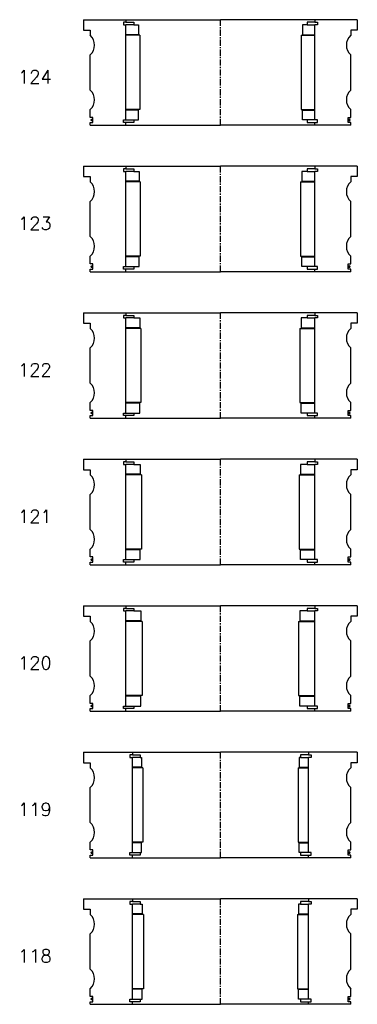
# Model space of a CAD drawing. Extents: x -2018 to 705, y -3434 to 10376.
# Tile 33 of 50: x 446 to 705, y 3433 to 4189. Entities that reach past the tile are written whole.
import ezdxf

# ---------------------------------------------------------------- set-up
doc = ezdxf.new("R2010")
doc.units = 0
doc.header["$LTSCALE"] = 0.15
doc.linetypes.add('CENTER', pattern=[50.8, 31.75, -6.35, 6.35, -6.35])
doc.layers.get('0').update_dxf_attribs({"linetype": 'CONTINUOUS'})
doc.layers.add('CENTER', color=9, linetype='CENTER')
doc.styles.add('ROMANS', font='romans')

# ---------------------------------------------------------------- blocks, each defined once
blk = doc.blocks.new('6S124210T')
for p, q in [((-105, 40.5), (-72.5, 40.5)), ((-105, 40.5), (-105, 32.5)), ((-72.5, 38.5), (-74.5, 38.5)), ((-74.5, 38.5), (-74.5, 36.5)), ((-72.5, 40.5), (0, 40.5)), ((-72.5, 40.5), (-72.5, 38.5)), ((-72.5, 38.5), (-66.5, 38.5)), ((-66.5, 38.5), (-66.5, 36.5)), ((72.5, 40.5), (0, 40.5)), ((72.5, 38.5), (66.5, 38.5)), ((66.5, 38.5), (66.5, 36.5)), ((72.5, 40.5), (72.5, 38.5)), ((105, 40.5), (72.5, 40.5)), ((72.5, 38.5), (74.5, 38.5)), ((74.5, 38.5), (74.5, 36.5)), ((105, 40.5), (105, 32.5)), ((-105, 32.5), (-100, 32.5)), ((-100, 32.5), (-100, 28.5)), ((-74.5, 36.5), (-72.5, 36.5)), ((-72.5, -36.5), (-72.5, 36.5)), ((-66.5, 36.5), (-72.5, 36.5)), ((-66.5, 36.5), (-63, 36.5)), ((-63, 36.5), (-63, 29)), ((66.5, 36.5), (63, 36.5)), ((63, 36.5), (63, 29)), ((66.5, 36.5), (72.5, 36.5)), ((74.5, 36.5), (72.5, 36.5)), ((72.5, -36.5), (72.5, 36.5)), ((100, 32.5), (100, 28.5)), ((105, 32.5), (100, 32.5)), ((-63, 29), (-72.5, 29)), ((-62, 28.5), (-72.5, 28.5)), ((-62, 28.5), (-62, -28.5)), ((62, 28.5), (62, -28.5)), ((62, 28.5), (72.5, 28.5)), ((63, 29), (72.5, 29)), ((-100, -13.5), (-100, 13.5)), ((100, -13.5), (100, 13.5)), ((-100, -34.5), (-100, -28.5)), ((-62, -28.5), (-72.5, -28.5)), ((-63, -29), (-72.5, -29)), ((-63, -36.5), (-63, -29)), ((62, -28.5), (72.5, -28.5)), ((63, -36.5), (63, -29)), ((63, -29), (72.5, -29)), ((100, -34.5), (100, -28.5)), ((-98, -34.5), (-100, -34.5)), ((-98, -38.5), (-98, -34.5)), ((-74.5, -38.5), (-74.5, -36.5)), ((-74.5, -36.5), (-72.5, -36.5)), ((-72.5, -36.5), (-66.5, -36.5)), ((-66.5, -36.5), (-66.5, -38.5)), ((-66.5, -36.5), (-63, -36.5)), ((66.5, -36.5), (63, -36.5)), ((72.5, -36.5), (66.5, -36.5)), ((66.5, -36.5), (66.5, -38.5)), ((74.5, -36.5), (72.5, -36.5)), ((74.5, -38.5), (74.5, -36.5)), ((98, -38.5), (98, -34.5)), ((98, -34.5), (100, -34.5)), ((-100, -40.5), (-100, -38.5)), ((-100, -38.5), (-98, -38.5)), ((-100, -40.5), (-72.5, -40.5)), ((-72.5, -38.5), (-74.5, -38.5)), ((-72.5, -40.5), (-72.5, -38.5)), ((-66.5, -38.5), (-72.5, -38.5)), ((-72.5, -40.5), (0, -40.5)), ((72.5, -40.5), (0, -40.5)), ((66.5, -38.5), (72.5, -38.5)), ((72.5, -40.5), (72.5, -38.5)), ((72.5, -38.5), (74.5, -38.5)), ((100, -40.5), (72.5, -40.5)), ((100, -38.5), (98, -38.5)), ((100, -40.5), (100, -38.5))]:
    blk.add_line(p, q)
for centre, radius, start, end in [((-106.61, 21), 10, 311.40962, 48.59038), ((106.61, 21), 10, 131.40962, 228.59038), ((-106.61, -21), 10, 311.40962, 48.59038), ((106.61, -21), 10, 131.40962, 228.59038), ((-98.98, -36.52), 0.525, 0, 180), ((-98.98, -36.52), 0.525, 180, 0), ((98.98, -36.52), 0.525, 0, 180), ((98.98, -36.52), 0.525, 180, 0)]:
    blk.add_arc(centre, radius, start, end)
at = {"layer": 'CENTER'}
blk.add_line((0, -40.5), (0, 40.5), dxfattribs=at)
blk = doc.blocks.new('6S123210T')
for p, q in [((-105, 40.5), (-72.5, 40.5)), ((-105, 40.5), (-105, 32.5)), ((-72.5, 38.5), (-74.5, 38.5)), ((-74.5, 38.5), (-74.5, 36.5)), ((-72.5, 40.5), (0, 40.5)), ((-72.5, 40.5), (-72.5, 38.5)), ((-72.5, 38.5), (-66.5, 38.5)), ((-66.5, 38.5), (-66.5, 36.5)), ((72.5, 40.5), (0, 40.5)), ((72.5, 38.5), (66.5, 38.5)), ((66.5, 38.5), (66.5, 36.5)), ((72.5, 40.5), (72.5, 38.5)), ((105, 40.5), (72.5, 40.5)), ((72.5, 38.5), (74.5, 38.5)), ((74.5, 38.5), (74.5, 36.5)), ((105, 40.5), (105, 32.5)), ((-105, 32.5), (-100, 32.5)), ((-100, 32.5), (-100, 28.5)), ((-74.5, 36.5), (-72.5, 36.5)), ((-72.5, -36.5), (-72.5, 36.5)), ((-66.5, 36.5), (-72.5, 36.5)), ((-66.5, 36.5), (-62.5, 36.5)), ((-62.5, 36.5), (-62.5, 29)), ((66.5, 36.5), (62.5, 36.5)), ((62.5, 36.5), (62.5, 29)), ((66.5, 36.5), (72.5, 36.5)), ((74.5, 36.5), (72.5, 36.5)), ((72.5, -36.5), (72.5, 36.5)), ((100, 32.5), (100, 28.5)), ((105, 32.5), (100, 32.5)), ((-62.5, 29), (-72.5, 29)), ((-61.5, 28.5), (-72.5, 28.5)), ((-61.5, 28.5), (-61.5, -28.5)), ((61.5, 28.5), (61.5, -28.5)), ((61.5, 28.5), (72.5, 28.5)), ((62.5, 29), (72.5, 29)), ((-100, -13.5), (-100, 13.5)), ((100, -13.5), (100, 13.5)), ((-100, -34.5), (-100, -28.5)), ((-61.5, -28.5), (-72.5, -28.5)), ((-62.5, -29), (-72.5, -29)), ((-62.5, -36.5), (-62.5, -29)), ((61.5, -28.5), (72.5, -28.5)), ((62.5, -36.5), (62.5, -29)), ((62.5, -29), (72.5, -29)), ((100, -34.5), (100, -28.5)), ((-98, -34.5), (-100, -34.5)), ((-98, -38.5), (-98, -34.5)), ((-74.5, -38.5), (-74.5, -36.5)), ((-74.5, -36.5), (-72.5, -36.5)), ((-72.5, -36.5), (-66.5, -36.5)), ((-66.5, -36.5), (-66.5, -38.5)), ((-66.5, -36.5), (-62.5, -36.5)), ((66.5, -36.5), (62.5, -36.5)), ((72.5, -36.5), (66.5, -36.5)), ((66.5, -36.5), (66.5, -38.5)), ((74.5, -36.5), (72.5, -36.5)), ((74.5, -38.5), (74.5, -36.5)), ((98, -38.5), (98, -34.5)), ((98, -34.5), (100, -34.5)), ((-100, -40.5), (-100, -38.5)), ((-100, -38.5), (-98, -38.5)), ((-100, -40.5), (-72.5, -40.5)), ((-72.5, -38.5), (-74.5, -38.5)), ((-72.5, -40.5), (-72.5, -38.5)), ((-66.5, -38.5), (-72.5, -38.5)), ((-72.5, -40.5), (0, -40.5)), ((72.5, -40.5), (0, -40.5)), ((66.5, -38.5), (72.5, -38.5)), ((72.5, -40.5), (72.5, -38.5)), ((72.5, -38.5), (74.5, -38.5)), ((100, -40.5), (72.5, -40.5)), ((100, -38.5), (98, -38.5)), ((100, -40.5), (100, -38.5))]:
    blk.add_line(p, q)
for centre, radius, start, end in [((-106.61, 21), 10, 311.40962, 48.59038), ((106.61, 21), 10, 131.40962, 228.59038), ((-106.61, -21), 10, 311.40962, 48.59038), ((106.61, -21), 10, 131.40962, 228.59038), ((-98.98, -36.52), 0.525, 0, 180), ((-98.98, -36.52), 0.525, 180, 0), ((98.98, -36.52), 0.525, 0, 180), ((98.98, -36.52), 0.525, 180, 0)]:
    blk.add_arc(centre, radius, start, end)
at = {"layer": 'CENTER'}
blk.add_line((0, -40.5), (0, 40.5), dxfattribs=at)
blk = doc.blocks.new('6S122210T')
for p, q in [((-105, 40.5), (-72.5, 40.5)), ((-105, 40.5), (-105, 32.5)), ((-72.5, 38.5), (-74.5, 38.5)), ((-74.5, 38.5), (-74.5, 36.5)), ((-72.5, 40.5), (0, 40.5)), ((-72.5, 40.5), (-72.5, 38.5)), ((-72.5, 38.5), (-66.5, 38.5)), ((-66.5, 38.5), (-66.5, 36.5)), ((72.5, 40.5), (0, 40.5)), ((72.5, 38.5), (66.5, 38.5)), ((66.5, 38.5), (66.5, 36.5)), ((72.5, 40.5), (72.5, 38.5)), ((105, 40.5), (72.5, 40.5)), ((72.5, 38.5), (74.5, 38.5)), ((74.5, 38.5), (74.5, 36.5)), ((105, 40.5), (105, 32.5)), ((-105, 32.5), (-100, 32.5)), ((-100, 32.5), (-100, 28.5)), ((-74.5, 36.5), (-72.5, 36.5)), ((-72.5, -36.5), (-72.5, 36.5)), ((-66.5, 36.5), (-72.5, 36.5)), ((-66.5, 36.5), (-62, 36.5)), ((-62, 36.5), (-62, 29)), ((66.5, 36.5), (62, 36.5)), ((62, 36.5), (62, 29)), ((66.5, 36.5), (72.5, 36.5)), ((74.5, 36.5), (72.5, 36.5)), ((72.5, -36.5), (72.5, 36.5)), ((100, 32.5), (100, 28.5)), ((105, 32.5), (100, 32.5)), ((-62, 29), (-72.5, 29)), ((-61, 28.5), (-72.5, 28.5)), ((-61, 28.5), (-61, -28.5)), ((61, 28.5), (61, -28.5)), ((61, 28.5), (72.5, 28.5)), ((62, 29), (72.5, 29)), ((-100, -13.5), (-100, 13.5)), ((100, -13.5), (100, 13.5)), ((-100, -34.5), (-100, -28.5)), ((-61, -28.5), (-72.5, -28.5)), ((-62, -29), (-72.5, -29)), ((-62, -36.5), (-62, -29)), ((61, -28.5), (72.5, -28.5)), ((62, -36.5), (62, -29)), ((62, -29), (72.5, -29)), ((100, -34.5), (100, -28.5)), ((-98, -34.5), (-100, -34.5)), ((-98, -38.5), (-98, -34.5)), ((-74.5, -38.5), (-74.5, -36.5)), ((-74.5, -36.5), (-72.5, -36.5)), ((-72.5, -36.5), (-66.5, -36.5)), ((-66.5, -36.5), (-66.5, -38.5)), ((-66.5, -36.5), (-62, -36.5)), ((66.5, -36.5), (62, -36.5)), ((72.5, -36.5), (66.5, -36.5)), ((66.5, -36.5), (66.5, -38.5)), ((74.5, -36.5), (72.5, -36.5)), ((74.5, -38.5), (74.5, -36.5)), ((98, -38.5), (98, -34.5)), ((98, -34.5), (100, -34.5)), ((-100, -40.5), (-100, -38.5)), ((-100, -38.5), (-98, -38.5)), ((-100, -40.5), (-72.5, -40.5)), ((-72.5, -38.5), (-74.5, -38.5)), ((-72.5, -40.5), (-72.5, -38.5)), ((-66.5, -38.5), (-72.5, -38.5)), ((-72.5, -40.5), (0, -40.5)), ((72.5, -40.5), (0, -40.5)), ((66.5, -38.5), (72.5, -38.5)), ((72.5, -40.5), (72.5, -38.5)), ((72.5, -38.5), (74.5, -38.5)), ((100, -40.5), (72.5, -40.5)), ((100, -38.5), (98, -38.5)), ((100, -40.5), (100, -38.5))]:
    blk.add_line(p, q)
for centre, radius, start, end in [((-106.61, 21), 10, 311.40962, 48.59038), ((106.61, 21), 10, 131.40962, 228.59038), ((-106.61, -21), 10, 311.40962, 48.59038), ((106.61, -21), 10, 131.40962, 228.59038), ((-98.98, -36.52), 0.525, 0, 180), ((-98.98, -36.52), 0.525, 180, 0), ((98.98, -36.52), 0.525, 0, 180), ((98.98, -36.52), 0.525, 180, 0)]:
    blk.add_arc(centre, radius, start, end)
at = {"layer": 'CENTER'}
blk.add_line((0, -40.5), (0, 40.5), dxfattribs=at)
blk = doc.blocks.new('6S121210T')
for p, q in [((-105, 40.5), (-72.5, 40.5)), ((-105, 40.5), (-105, 32.5)), ((-72.5, 38.5), (-74.5, 38.5)), ((-74.5, 38.5), (-74.5, 36.5)), ((-72.5, 40.5), (0, 40.5)), ((-72.5, 40.5), (-72.5, 38.5)), ((-72.5, 38.5), (-66.5, 38.5)), ((-66.5, 38.5), (-66.5, 36.5)), ((72.5, 40.5), (0, 40.5)), ((72.5, 38.5), (66.5, 38.5)), ((66.5, 38.5), (66.5, 36.5)), ((72.5, 40.5), (72.5, 38.5)), ((105, 40.5), (72.5, 40.5)), ((72.5, 38.5), (74.5, 38.5)), ((74.5, 38.5), (74.5, 36.5)), ((105, 40.5), (105, 32.5)), ((-105, 32.5), (-100, 32.5)), ((-100, 32.5), (-100, 28.5)), ((-74.5, 36.5), (-72.5, 36.5)), ((-72.5, -36.5), (-72.5, 36.5)), ((-66.5, 36.5), (-72.5, 36.5)), ((-66.5, 36.5), (-61.5, 36.5)), ((-61.5, 36.5), (-61.5, 29)), ((66.5, 36.5), (61.5, 36.5)), ((61.5, 36.5), (61.5, 29)), ((66.5, 36.5), (72.5, 36.5)), ((74.5, 36.5), (72.5, 36.5)), ((72.5, -36.5), (72.5, 36.5)), ((100, 32.5), (100, 28.5)), ((105, 32.5), (100, 32.5)), ((-61.5, 29), (-72.5, 29)), ((-60.5, 28.5), (-72.5, 28.5)), ((-60.5, 28.5), (-60.5, -28.5)), ((60.5, 28.5), (60.5, -28.5)), ((60.5, 28.5), (72.5, 28.5)), ((61.5, 29), (72.5, 29)), ((-100, -13.5), (-100, 13.5)), ((100, -13.5), (100, 13.5)), ((-100, -34.5), (-100, -28.5)), ((-60.5, -28.5), (-72.5, -28.5)), ((-61.5, -29), (-72.5, -29)), ((-61.5, -36.5), (-61.5, -29)), ((60.5, -28.5), (72.5, -28.5)), ((61.5, -36.5), (61.5, -29)), ((61.5, -29), (72.5, -29)), ((100, -34.5), (100, -28.5)), ((-98, -34.5), (-100, -34.5)), ((-98, -38.5), (-98, -34.5)), ((-74.5, -38.5), (-74.5, -36.5)), ((-74.5, -36.5), (-72.5, -36.5)), ((-72.5, -36.5), (-66.5, -36.5)), ((-66.5, -36.5), (-66.5, -38.5)), ((-66.5, -36.5), (-61.5, -36.5)), ((66.5, -36.5), (61.5, -36.5)), ((72.5, -36.5), (66.5, -36.5)), ((66.5, -36.5), (66.5, -38.5)), ((74.5, -36.5), (72.5, -36.5)), ((74.5, -38.5), (74.5, -36.5)), ((98, -38.5), (98, -34.5)), ((98, -34.5), (100, -34.5)), ((-100, -40.5), (-100, -38.5)), ((-100, -38.5), (-98, -38.5)), ((-100, -40.5), (-72.5, -40.5)), ((-72.5, -38.5), (-74.5, -38.5)), ((-72.5, -40.5), (-72.5, -38.5)), ((-66.5, -38.5), (-72.5, -38.5)), ((-72.5, -40.5), (0, -40.5)), ((72.5, -40.5), (0, -40.5)), ((66.5, -38.5), (72.5, -38.5)), ((72.5, -40.5), (72.5, -38.5)), ((72.5, -38.5), (74.5, -38.5)), ((100, -40.5), (72.5, -40.5)), ((100, -38.5), (98, -38.5)), ((100, -40.5), (100, -38.5))]:
    blk.add_line(p, q)
for centre, radius, start, end in [((-106.61, 21), 10, 311.40962, 48.59038), ((106.61, 21), 10, 131.40962, 228.59038), ((-106.61, -21), 10, 311.40962, 48.59038), ((106.61, -21), 10, 131.40962, 228.59038), ((-98.98, -36.52), 0.525, 0, 180), ((-98.98, -36.52), 0.525, 180, 0), ((98.98, -36.52), 0.525, 0, 180), ((98.98, -36.52), 0.525, 180, 0)]:
    blk.add_arc(centre, radius, start, end)
at = {"layer": 'CENTER'}
blk.add_line((0, -40.5), (0, 40.5), dxfattribs=at)
blk = doc.blocks.new('6S120210T')
for p, q in [((-105, 40.5), (-72.5, 40.5)), ((-105, 40.5), (-105, 32.5)), ((-72.5, 38.5), (-74.5, 38.5)), ((-74.5, 38.5), (-74.5, 36.5)), ((-72.5, 40.5), (0, 40.5)), ((-72.5, 40.5), (-72.5, 38.5)), ((-72.5, 38.5), (-66.5, 38.5)), ((-66.5, 38.5), (-66.5, 36.5)), ((72.5, 40.5), (0, 40.5)), ((72.5, 38.5), (66.5, 38.5)), ((66.5, 38.5), (66.5, 36.5)), ((72.5, 40.5), (72.5, 38.5)), ((105, 40.5), (72.5, 40.5)), ((72.5, 38.5), (74.5, 38.5)), ((74.5, 38.5), (74.5, 36.5)), ((105, 40.5), (105, 32.5)), ((-105, 32.5), (-100, 32.5)), ((-100, 32.5), (-100, 28.5)), ((-74.5, 36.5), (-72.5, 36.5)), ((-72.5, -36.5), (-72.5, 36.5)), ((-66.5, 36.5), (-72.5, 36.5)), ((-66.5, 36.5), (-61, 36.5)), ((-61, 36.5), (-61, 29)), ((66.5, 36.5), (61, 36.5)), ((61, 36.5), (61, 29)), ((66.5, 36.5), (72.5, 36.5)), ((74.5, 36.5), (72.5, 36.5)), ((72.5, -36.5), (72.5, 36.5)), ((100, 32.5), (100, 28.5)), ((105, 32.5), (100, 32.5)), ((-61, 29), (-72.5, 29)), ((-60, 28.5), (-72.5, 28.5)), ((-60, 28.5), (-60, -28.5)), ((60, 28.5), (60, -28.5)), ((60, 28.5), (72.5, 28.5)), ((61, 29), (72.5, 29)), ((-100, -13.5), (-100, 13.5)), ((100, -13.5), (100, 13.5)), ((-100, -34.5), (-100, -28.5)), ((-60, -28.5), (-72.5, -28.5)), ((-61, -29), (-72.5, -29)), ((-61, -36.5), (-61, -29)), ((60, -28.5), (72.5, -28.5)), ((61, -36.5), (61, -29)), ((61, -29), (72.5, -29)), ((100, -34.5), (100, -28.5)), ((-98, -34.5), (-100, -34.5)), ((-98, -38.5), (-98, -34.5)), ((-74.5, -38.5), (-74.5, -36.5)), ((-74.5, -36.5), (-72.5, -36.5)), ((-72.5, -36.5), (-66.5, -36.5)), ((-66.5, -36.5), (-66.5, -38.5)), ((-66.5, -36.5), (-61, -36.5)), ((66.5, -36.5), (61, -36.5)), ((72.5, -36.5), (66.5, -36.5)), ((66.5, -36.5), (66.5, -38.5)), ((74.5, -36.5), (72.5, -36.5)), ((74.5, -38.5), (74.5, -36.5)), ((98, -38.5), (98, -34.5)), ((98, -34.5), (100, -34.5)), ((-100, -40.5), (-100, -38.5)), ((-100, -38.5), (-98, -38.5)), ((-100, -40.5), (-72.5, -40.5)), ((-72.5, -38.5), (-74.5, -38.5)), ((-72.5, -40.5), (-72.5, -38.5)), ((-66.5, -38.5), (-72.5, -38.5)), ((-72.5, -40.5), (0, -40.5)), ((72.5, -40.5), (0, -40.5)), ((66.5, -38.5), (72.5, -38.5)), ((72.5, -40.5), (72.5, -38.5)), ((72.5, -38.5), (74.5, -38.5)), ((100, -40.5), (72.5, -40.5)), ((100, -38.5), (98, -38.5)), ((100, -40.5), (100, -38.5))]:
    blk.add_line(p, q)
for centre, radius, start, end in [((-106.61, 21), 10, 311.40962, 48.59038), ((106.61, 21), 10, 131.40962, 228.59038), ((-106.61, -21), 10, 311.40962, 48.59038), ((106.61, -21), 10, 131.40962, 228.59038), ((-98.98, -36.52), 0.525, 0, 180), ((-98.98, -36.52), 0.525, 180, 0), ((98.98, -36.52), 0.525, 0, 180), ((98.98, -36.52), 0.525, 180, 0)]:
    blk.add_arc(centre, radius, start, end)
at = {"layer": 'CENTER'}
blk.add_line((0, -40.5), (0, 40.5), dxfattribs=at)
blk = doc.blocks.new('6S119210T')
for p, q in [((-105, 40.5), (-67.5, 40.5)), ((-105, 40.5), (-105, 32.5)), ((-67.5, 38.5), (-69.5, 38.5)), ((-69.5, 38.5), (-69.5, 36.5)), ((-67.5, 40.5), (0, 40.5)), ((-67.5, 40.5), (-67.5, 38.5)), ((-67.5, 38.5), (-61.5, 38.5)), ((-61.5, 38.5), (-61.5, 36.5)), ((67.5, 40.5), (0, 40.5)), ((67.5, 38.5), (61.5, 38.5)), ((61.5, 38.5), (61.5, 36.5)), ((67.5, 40.5), (67.5, 38.5)), ((105, 40.5), (67.5, 40.5)), ((67.5, 38.5), (69.5, 38.5)), ((69.5, 38.5), (69.5, 36.5)), ((105, 40.5), (105, 32.5)), ((-105, 32.5), (-100, 32.5)), ((-100, 32.5), (-100, 28.5)), ((-69.5, 36.5), (-67.5, 36.5)), ((-67.5, -36.5), (-67.5, 36.5)), ((-61.5, 36.5), (-67.5, 36.5)), ((-61.5, 36.5), (-60.5, 36.5)), ((-60.5, 36.5), (-60.5, 29)), ((61.5, 36.5), (60.5, 36.5)), ((60.5, 36.5), (60.5, 29)), ((61.5, 36.5), (67.5, 36.5)), ((69.5, 36.5), (67.5, 36.5)), ((67.5, -36.5), (67.5, 36.5)), ((100, 32.5), (100, 28.5)), ((105, 32.5), (100, 32.5)), ((-60.5, 29), (-67.5, 29)), ((-59.5, 28.5), (-67.5, 28.5)), ((-59.5, 28.5), (-59.5, -28.5)), ((59.5, 28.5), (59.5, -28.5)), ((59.5, 28.5), (67.5, 28.5)), ((60.5, 29), (67.5, 29)), ((-100, -13.5), (-100, 13.5)), ((100, -13.5), (100, 13.5)), ((-100, -34.5), (-100, -28.5)), ((-59.5, -28.5), (-67.5, -28.5)), ((-60.5, -29), (-67.5, -29)), ((-60.5, -36.5), (-60.5, -29)), ((59.5, -28.5), (67.5, -28.5)), ((60.5, -36.5), (60.5, -29)), ((60.5, -29), (67.5, -29)), ((100, -34.5), (100, -28.5)), ((-98, -34.5), (-100, -34.5)), ((-98, -38.5), (-98, -34.5)), ((-69.5, -38.5), (-69.5, -36.5)), ((-69.5, -36.5), (-67.5, -36.5)), ((-67.5, -36.5), (-61.5, -36.5)), ((-61.5, -36.5), (-61.5, -38.5)), ((-61.5, -36.5), (-60.5, -36.5)), ((61.5, -36.5), (60.5, -36.5)), ((67.5, -36.5), (61.5, -36.5)), ((61.5, -36.5), (61.5, -38.5)), ((69.5, -36.5), (67.5, -36.5)), ((69.5, -38.5), (69.5, -36.5)), ((98, -38.5), (98, -34.5)), ((98, -34.5), (100, -34.5)), ((-100, -40.5), (-100, -38.5)), ((-100, -38.5), (-98, -38.5)), ((-100, -40.5), (-67.5, -40.5)), ((-67.5, -38.5), (-69.5, -38.5)), ((-67.5, -40.5), (-67.5, -38.5)), ((-61.5, -38.5), (-67.5, -38.5)), ((-67.5, -40.5), (0, -40.5)), ((67.5, -40.5), (0, -40.5)), ((61.5, -38.5), (67.5, -38.5)), ((67.5, -40.5), (67.5, -38.5)), ((67.5, -38.5), (69.5, -38.5)), ((100, -40.5), (67.5, -40.5)), ((100, -38.5), (98, -38.5)), ((100, -40.5), (100, -38.5))]:
    blk.add_line(p, q)
for centre, radius, start, end in [((-106.61, 21), 10, 311.40962, 48.59038), ((106.61, 21), 10, 131.40962, 228.59038), ((-106.61, -21), 10, 311.40962, 48.59038), ((106.61, -21), 10, 131.40962, 228.59038), ((-98.98, -36.52), 0.525, 0, 180), ((-98.98, -36.52), 0.525, 180, 0), ((98.98, -36.52), 0.525, 0, 180), ((98.98, -36.52), 0.525, 180, 0)]:
    blk.add_arc(centre, radius, start, end)
at = {"layer": 'CENTER'}
blk.add_line((0, -40.5), (0, 40.5), dxfattribs=at)
blk = doc.blocks.new('6S118210T')
for p, q in [((-105, 40.5), (-67.5, 40.5)), ((-105, 40.5), (-105, 32.5)), ((-67.5, 38.5), (-69.5, 38.5)), ((-69.5, 38.5), (-69.5, 36.5)), ((-67.5, 40.5), (0, 40.5)), ((-67.5, 40.5), (-67.5, 38.5)), ((-67.5, 38.5), (-61.5, 38.5)), ((-61.5, 38.5), (-61.5, 36.5)), ((67.5, 40.5), (0, 40.5)), ((67.5, 38.5), (61.5, 38.5)), ((61.5, 38.5), (61.5, 36.5)), ((67.5, 40.5), (67.5, 38.5)), ((105, 40.5), (67.5, 40.5)), ((67.5, 38.5), (69.5, 38.5)), ((69.5, 38.5), (69.5, 36.5)), ((105, 40.5), (105, 32.5)), ((-105, 32.5), (-100, 32.5)), ((-100, 32.5), (-100, 28.5)), ((-69.5, 36.5), (-67.5, 36.5)), ((-67.5, -36.5), (-67.5, 36.5)), ((-61.5, 36.5), (-67.5, 36.5)), ((-61.5, 36.5), (-60, 36.5)), ((-60, 36.5), (-60, 29)), ((61.5, 36.5), (60, 36.5)), ((60, 36.5), (60, 29)), ((61.5, 36.5), (67.5, 36.5)), ((69.5, 36.5), (67.5, 36.5)), ((67.5, -36.5), (67.5, 36.5)), ((100, 32.5), (100, 28.5)), ((105, 32.5), (100, 32.5)), ((-60, 29), (-67.5, 29)), ((-59, 28.5), (-67.5, 28.5)), ((-59, 28.5), (-59, -28.5)), ((59, 28.5), (59, -28.5)), ((59, 28.5), (67.5, 28.5)), ((60, 29), (67.5, 29)), ((-100, -13.5), (-100, 13.5)), ((100, -13.5), (100, 13.5)), ((-100, -34.5), (-100, -28.5)), ((-59, -28.5), (-67.5, -28.5)), ((-60, -29), (-67.5, -29)), ((-60, -36.5), (-60, -29)), ((59, -28.5), (67.5, -28.5)), ((60, -36.5), (60, -29)), ((60, -29), (67.5, -29)), ((100, -34.5), (100, -28.5)), ((-98, -34.5), (-100, -34.5)), ((-98, -38.5), (-98, -34.5)), ((-69.5, -38.5), (-69.5, -36.5)), ((-69.5, -36.5), (-67.5, -36.5)), ((-67.5, -36.5), (-61.5, -36.5)), ((-61.5, -36.5), (-61.5, -38.5)), ((-61.5, -36.5), (-60, -36.5)), ((61.5, -36.5), (60, -36.5)), ((67.5, -36.5), (61.5, -36.5)), ((61.5, -36.5), (61.5, -38.5)), ((69.5, -36.5), (67.5, -36.5)), ((69.5, -38.5), (69.5, -36.5)), ((98, -38.5), (98, -34.5)), ((98, -34.5), (100, -34.5)), ((-100, -40.5), (-100, -38.5)), ((-100, -38.5), (-98, -38.5)), ((-100, -40.5), (-67.5, -40.5)), ((-67.5, -38.5), (-69.5, -38.5)), ((-67.5, -40.5), (-67.5, -38.5)), ((-61.5, -38.5), (-67.5, -38.5)), ((-67.5, -40.5), (0, -40.5)), ((67.5, -40.5), (0, -40.5)), ((61.5, -38.5), (67.5, -38.5)), ((67.5, -40.5), (67.5, -38.5)), ((67.5, -38.5), (69.5, -38.5)), ((100, -40.5), (67.5, -40.5)), ((100, -38.5), (98, -38.5)), ((100, -40.5), (100, -38.5))]:
    blk.add_line(p, q)
for centre, radius, start, end in [((-106.61, 21), 10, 311.40962, 48.59038), ((106.61, 21), 10, 131.40962, 228.59038), ((-106.61, -21), 10, 311.40962, 48.59038), ((106.61, -21), 10, 131.40962, 228.59038), ((-98.98, -36.52), 0.525, 0, 180), ((-98.98, -36.52), 0.525, 180, 0), ((98.98, -36.52), 0.525, 0, 180), ((98.98, -36.52), 0.525, 180, 0)]:
    blk.add_arc(centre, radius, start, end)
at = {"layer": 'CENTER'}
blk.add_line((0, -40.5), (0, 40.5), dxfattribs=at)

msp = doc.modelspace()

# ---------------------------------------------------------------- block references
for name, p in [('6S124210T', (600, 4148.5)), ('6S123210T', (600, 4036)), ('6S122210T', (600, 3923.5)), ('6S121210T', (600, 3811)), ('6S120210T', (600, 3698.5)), ('6S119210T', (600, 3586)), ('6S118210T', (600, 3473.5))]:
    msp.add_blockref(name, p)

# ---------------------------------------------------------------- texts
at = {"style": 'ROMANS'}
for s, p in [('124', (444.74, 4140.12)), ('123', (444.74, 4027.62)), ('122', (444.74, 3915.12)), ('121', (444.74, 3802.62)), ('120', (444.74, 3690.12)), ('119', (444.74, 3577.62)), ('118', (444.74, 3465.12))]:
    msp.add_text(s, height=10, dxfattribs=at).set_placement(p)

doc.saveas('drawing.dxf')
